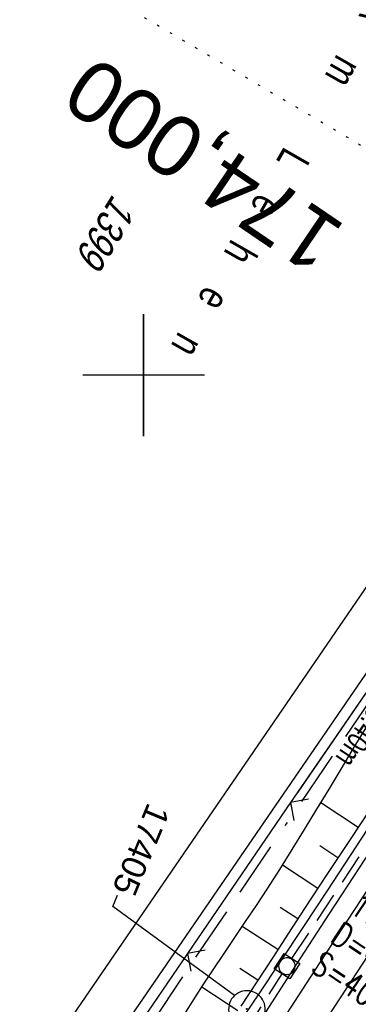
# Model space of a CAD drawing. Extents: x 508338 to 508887, y 451697 to 452490.
# Tile 32 of 37: x 508690 to 508718, y 452348 to 452429. Entities that reach past the tile are written whole.
import ezdxf
from ezdxf import colors
from ezdxf.entities.mleader import LeaderData, LeaderLine
from ezdxf.enums import TextEntityAlignment as Align
from ezdxf.math import Vec2, Vec3

# ---------------------------------------------------------------- set-up
doc = ezdxf.new("R2010")
doc.units = 0
doc.header["$LTSCALE"] = 10
doc.header["$MEASUREMENT"] = 0
for name, pattern in [('ACAD_ISO16W100', [73, 15, -6.5, 15, -6.5, 15, -7, 1, -7]), ('LT00', [0]), ('LT17', [0.15, 0.1, -0.05]), ('PUNKTX2_STR', [0.6, 0.1, -0.5]), ('STRICHLINIE2', [0.375, 0.25, -0.125])]:
    doc.linetypes.add(name, pattern=pattern)
doc.layers.get('0').update_dxf_attribs({"linetype": 'LT00'})
for name, color, linetype in [('--EK_FBR', 250, 'LT00'), ('--EK_Haltung', 7, 'STRICHLINIE2'), ('--EK_Haltung-Text', 140, 'LT00'), ('--EK_Schacht-Text', 5, 'LT00'), ('--EK_ST-93-1', 30, 'LT17'), ('--EL_DFK_AB_L', 21, 'LT00'), ('--EL_Haltung', 182, 'STRICHLINIE2'), ('BAB-KABEL', 220, 'ACAD_ISO16W100'), ('DFK_AB_L', 21, 'LT00'), ('DFK_BES-NAME', 255, 'LT00'), ('DFK_FLUR_NR', 250, 'LT00'), ('DFK_KATASTER', 250, 'LT00'), ('DFK_NUTZUNGSGRENZE', 70, 'PUNKTX2_STR'), ('FESTPKT_TEXT_A', 211, 'LT00'), ('V119_BOESCH', 250, 'LT00'), ('V119_BOSCHUNG', 250, 'LT00'), ('V119_RASTER', 250, 'LT00'), ('V119_ZAUN', 40, 'LT00'), ('V120_AFBR_BAB', 250, 'LT00'), ('V120_BOESCH', 250, 'LT00'), ('V120_BOSCHUNG', 250, 'LT00'), ('V120_GRABEN', 250, 'LT00'), ('V120_KA_MULD', 182, 'LT00'), ('V120_LD_MARK', 2, 'LT00'), ('V120_PKT_AU', 211, 'LT00'), ('V120_RASTER', 250, 'LT00'), ('V120_ZAUN', 40, 'LT00')]:
    doc.layers.add(name, color=color, linetype=linetype)
doc.styles.add('Beschrift', font='ARIAL.TTF')
doc.styles.add('Haltungsbeschriftung', font='ARIAL.TTF', dxfattribs={"width": 0.75})
doc.styles.add('schachtbeschriftung', font='romans.shx', dxfattribs={"width": 0.75, "height": 2})
doc.styles.get("Standard").update_dxf_attribs({"font": 'ARIAL.TTF'})

# ---------------------------------------------------------------- blocks, each defined once
blk = doc.blocks.new('SYMB0024')
at = {"color": 0, "linetype": 'ByBlock'}
for p, q in [((-0.5, 0.5), (0, 0)), ((0, 0), (0.5, 0.5))]:
    blk.add_line(p, q, dxfattribs=at)
blk = doc.blocks.new('SYMB0003')
at = {"color": 0, "linetype": 'ByBlock'}
for p, q in [((-0.015712, 0), (0.010166, 0.012015)), ((0, -0.021257), (-0.015712, 0)), ((0.010166, 0.012015), (0, -0.021257))]:
    blk.add_line(p, q, dxfattribs=at)
for points in [[(-0.031395, 0.499013), (-0.093691, 0.491144), (-0.154509, 0.475528), (-0.21289, 0.452414), (-0.267913, 0.422164), (-0.318712, 0.385257), (-0.364484, 0.342274), (-0.404509, 0.293893), (-0.438154, 0.240877), (-0.464888, 0.184062), (-0.484292, 0.124345), (-0.496058, 0.062667), (-0.5, 0)], [(0.5, 0), (0.496057, 0.062667), (0.484292, 0.124345), (0.464888, 0.184062), (0.438153, 0.240877), (0.404509, 0.293893), (0.364484, 0.342274), (0.318712, 0.385257), (0.267913, 0.422164), (0.21289, 0.452414), (0.154509, 0.475528), (0.093691, 0.491144), (0.031395, 0.499013), (-0.031395, 0.499013)], [(-0.5, 0), (-0.496058, -0.062667), (-0.484292, -0.124345), (-0.464888, -0.184062), (-0.438154, -0.240877), (-0.404509, -0.293893), (-0.364485, -0.342274), (-0.318712, -0.385257), (-0.267914, -0.422164), (-0.21289, -0.452414), (-0.154509, -0.475529), (-0.093691, -0.491144), (-0.031395, -0.499014), (0.031395, -0.499014)], [(0.031395, -0.499014), (0.093691, -0.491144), (0.154509, -0.475529), (0.21289, -0.452414), (0.267914, -0.422164), (0.318712, -0.385257), (0.364485, -0.342274), (0.404509, -0.293893), (0.438154, -0.240877), (0.464889, -0.184062), (0.484292, -0.124345), (0.496058, -0.062667), (0.5, 0)]]:
    blk.add_lwpolyline(points, dxfattribs=at)
blk = doc.blocks.new('_None')
blk = doc.blocks.new('SYMB1210')
at = {"color": 0, "linetype": 'ByBlock'}
blk.add_line((0.018815, -0.179014), (0.055623, -0.17119), dxfattribs=at)
for points in [[(-0.2, -0.2), (-0.2, 0.2), (0.2, 0.2), (0.2, -0.2), (-0.2, -0.2)], [(0.018815, 0.179014), (-0.018815, 0.179014), (-0.055623, 0.17119), (-0.09, 0.155885), (-0.120444, 0.133766), (-0.145623, 0.105801), (-0.164438, 0.073213), (-0.176067, 0.037424), (-0.18, 0)], [(-0.18, 0), (-0.176067, -0.037424), (-0.164438, -0.073213), (-0.145623, -0.105801), (-0.120444, -0.133766), (-0.09, -0.155885), (-0.055623, -0.17119), (-0.018815, -0.179014), (0.018815, -0.179014)], [(0.18, 0), (0.176067, 0.037424), (0.164438, 0.073213), (0.145623, 0.105801), (0.120444, 0.133766), (0.09, 0.155885), (0.055623, 0.17119), (0.018815, 0.179014)], [(0.055623, -0.17119), (0.09, -0.155885), (0.120444, -0.133766), (0.145623, -0.105801), (0.164438, -0.073213), (0.176067, -0.037424), (0.18, 0)]]:
    blk.add_lwpolyline(points, dxfattribs=at)

msp = doc.modelspace()

# ---------------------------------------------------------------- linework, layer by layer
at = {"layer": '--EK_FBR'}
msp.add_lwpolyline([(508711.393, 452347.041), (508714.078, 452351.165), (508716.769, 452355.286), (508719.579, 452359.579), (508722.396, 452363.868), (508725.219, 452368.153), (508728.051, 452372.431), (508730.894, 452376.703), (508733.631, 452380.794), (508736.378, 452384.878), (508739.132, 452388.957), (508741.894, 452393.032), (508744.66, 452397.103), (508747.392, 452401.115), (508750.13, 452405.123), (508752.874, 452409.127), (508755.627, 452413.125), (508758.389, 452417.116), (508760.793, 452420.57), (508763.204, 452424.02), (508765.62, 452427.465), (508767.436, 452430.047)], dxfattribs=at)
at = {"layer": '--EK_Haltung'}
for p, q in [((508712.182, 452352.13), (508732.544, 452382.908)), ((508690.222, 452317.558), (508711.366, 452350.871))]:
    msp.add_line(p, q, dxfattribs=at)
at = {"layer": '--EL_DFK_AB_L'}
msp.add_line((508754.596, 452428.442), (508688.215, 452331.777), dxfattribs=at)
at = {"layer": '--EL_Haltung'}
for p, q in [((508712.182, 452352.13), (508732.544, 452382.908)), ((508690.222, 452317.558), (508711.366, 452350.871))]:
    msp.add_line(p, q, dxfattribs=at)
at = {"layer": 'BAB-KABEL', "ltscale": 0.03, "flags": 128}
msp.add_lwpolyline([(508761.28, 452432.606), (508758.419, 452428.428), (508739.68, 452403.76), (508729.292, 452388.818), (508718.54, 452373.233), (508703.599, 452351.252), (508691.191, 452332.568), (508683.269, 452321.197), (508665.145, 452295.518), (508650.311, 452273.797), (508640.27, 452255.934), (508627.098, 452232.209), (508605.23, 452190.541), (508599.472, 452179.579), (508592.749, 452167.391), (508583.651, 452148.788), (508573.765, 452130.582), (508563.425, 452108.449), (508560.447, 452102.665), (508549.765, 452082.181), (508542.414, 452068.716), (508539.087, 452057.314), (508533.483, 452037.156), (508524.028, 452005.818), (508520.877, 451993.356), (508518.427, 451976.743), (508515.272, 451953.251), (508513.346, 451942.584), (508511.857, 451935.865), (508509.56, 451928.87), (508504.088, 451903.888), (508497.962, 451875.101), (508486.027, 451837.964), (508485.698, 451831.624), (508478.836, 451792.344), (508487.53, 451759.381), (508487.306, 451756.485), (508479.92, 451748.176)], dxfattribs=at)
at = {"layer": 'DFK_AB_L'}
msp.add_line((508754.596, 452428.442), (508688.215, 452331.777), dxfattribs=at)
at = {"layer": 'DFK_KATASTER'}
for p, q in [((508687.87, 452338.26), (508751.156, 452430.51)), ((508687.87, 452338.26), (508751.156, 452430.51)), ((508754.596, 452428.442), (508688.215, 452331.777))]:
    msp.add_line(p, q, dxfattribs=at)
at = {"layer": 'DFK_NUTZUNGSGRENZE', "ltscale": 0.2}
msp.add_line((508691.81, 452434.218), (508735.87, 452408.228), dxfattribs=at)
at = {"layer": 'V119_BOESCH'}
for points in [[(508714.416, 452364.683), (508715.228, 452366.027), (508716.222, 452367.68), (508717.216, 452369.332), (508718.213, 452370.981), (508719.217, 452372.626), (508720.232, 452374.264), (508721.261, 452375.894), (508722.866, 452378.365), (508724.508, 452380.812), (508726.187, 452383.237), (508727.899, 452385.639), (508729.641, 452388.02), (508731.412, 452390.381), (508733.208, 452392.721), (508734.611, 452394.515), (508736.025, 452396.3), (508737.448, 452398.078), (508738.877, 452399.849), (508740.311, 452401.618), (508741.746, 452403.385), (508744.794, 452407.14), (508747.84, 452410.897), (508750.885, 452414.655)], [(508718.76, 452364.623), (508717.527, 452362.761)]]:
    msp.add_lwpolyline(points, dxfattribs=at)
at = {"layer": 'V119_BOSCHUNG'}
msp.add_line((508717.609, 452362.886), (508714.558, 452364.917), dxfattribs=at)
at = {"layer": 'V119_RASTER'}
for p, q in [((508699.998, 452405), (508699.998, 452395)), ((508704.999, 452400), (508694.999, 452400))]:
    msp.add_line(p, q, dxfattribs=at)
at = {"layer": 'V119_ZAUN'}
msp.add_line((508720.552, 452377.296), (508712.658, 452365.77), dxfattribs=at)
at = {"layer": 'V120_AFBR_BAB'}
msp.add_lwpolyline([(508711.393, 452347.041), (508714.078, 452351.165), (508716.769, 452355.286), (508719.579, 452359.579), (508722.396, 452363.868), (508725.219, 452368.153), (508728.051, 452372.431), (508730.894, 452376.703), (508733.631, 452380.794), (508736.378, 452384.878), (508739.132, 452388.957), (508741.894, 452393.032), (508744.66, 452397.103), (508747.392, 452401.115), (508750.13, 452405.123), (508752.874, 452409.127), (508755.627, 452413.125), (508758.389, 452417.116), (508760.793, 452420.57), (508763.204, 452424.02), (508765.62, 452427.465), (508767.436, 452430.047)], dxfattribs=at)
at = {"layer": 'V120_BOESCH'}
for points in [[(508703.141, 452347.22), (508703.984, 452348.559), (508704.845, 452349.89), (508705.72, 452351.215), (508706.604, 452352.535), (508707.491, 452353.853), (508708.379, 452355.172), (508709.261, 452356.494), (508710.134, 452357.82), (508711.181, 452359.447), (508712.21, 452361.084), (508713.226, 452362.727), (508714.23, 452364.375), (508715.228, 452366.027), (508716.222, 452367.68), (508717.216, 452369.332), (508718.213, 452370.981)], [(508718.76, 452364.623), (508716.908, 452361.826), (508715.06, 452359.028), (508713.217, 452356.225), (508711.908, 452354.225), (508710.601, 452352.224), (508709.294, 452350.224), (508707.985, 452348.225)]]:
    msp.add_lwpolyline(points, dxfattribs=at)
at = {"layer": 'V120_BOSCHUNG'}
for p, q in [((508717.609, 452362.886), (508714.558, 452364.917)), ((508715.955, 452360.384), (508714.475, 452361.368)), ((508714.308, 452357.886), (508711.404, 452359.799)), ((508712.667, 452355.385), (508711.22, 452356.328)), ((508711.03, 452352.881), (508708.106, 452354.766)), ((508709.385, 452350.362), (508707.91, 452351.323)), ((508707.736, 452347.846), (508704.781, 452349.792))]:
    msp.add_line(p, q, dxfattribs=at)
at = {"layer": 'V120_GRABEN'}
for points in [[(508709.851, 452347.435), (508712.26, 452351.177), (508715.244, 452355.781), (508718.242, 452360.376), (508721.254, 452364.962), (508724.279, 452369.539), (508727.316, 452374.109), (508730.364, 452378.672), (508733.421, 452383.228), (508736.669, 452388.047), (508739.928, 452392.859), (508743.2, 452397.663), (508746.485, 452402.457), (508749.784, 452407.241), (508753.1, 452412.013), (508756.433, 452416.774), (508758.34, 452419.481), (508760.251, 452422.184), (508762.164, 452424.886), (508764.078, 452427.588), (508765.991, 452430.29)], [(508707.723, 452346.616), (508709.478, 452349.228), (508711.226, 452351.845), (508713.155, 452354.753), (508715.075, 452357.666), (508716.988, 452360.583), (508718.898, 452363.503)]]:
    msp.add_lwpolyline(points, dxfattribs=at)
at = {"layer": 'V120_LD_MARK', "color": 0}
msp.add_lwpolyline([(508686.168, 452301.683), (508690.241, 452308.261), (508694.34, 452314.824), (508698.464, 452321.371), (508702.612, 452327.903), (508706.783, 452334.421), (508710.976, 452340.924), (508715.19, 452347.413), (508719.424, 452353.889), (508723.935, 452360.743), (508728.467, 452367.582), (508733.018, 452374.408), (508737.589, 452381.221), (508742.178, 452388.021), (508746.785, 452394.809), (508751.409, 452401.585), (508756.049, 452408.35), (508760.704, 452415.105), (508765.375, 452421.849), (508770.059, 452428.584), (508770.261, 452428.873)], dxfattribs=at)
at = {"layer": 'V120_RASTER'}
for p, q in [((508700, 452395), (508700, 452405)), ((508704.997, 452400.001), (508694.997, 452400.001))]:
    msp.add_line(p, q, dxfattribs=at)
at = {"layer": 'V120_ZAUN'}
for p, q in [((508720.552, 452377.296), (508712.076, 452364.92)), ((508712.076, 452364.92), (508703.599, 452352.545)), ((508703.599, 452352.545), (508695.122, 452340.17))]:
    msp.add_line(p, q, dxfattribs=at)

# ---------------------------------------------------------------- block references
at = {"layer": 'V119_ZAUN', "xscale": 2.1, "yscale": 2.1, "zscale": 2.1, "rotation": 235.5921}
msp.add_blockref('SYMB0024', (508712.076, 452364.92), dxfattribs=at)
at = {"layer": 'V120_KA_MULD', "xscale": 3.799999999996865, "yscale": 3.799999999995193, "zscale": 3.8, "rotation": 237.2282786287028}
msp.add_blockref('SYMB1210', (508711.768, 452351.505), dxfattribs=at)
at = {"layer": 'V120_PKT_AU', "xscale": 3, "yscale": 3, "zscale": 3, "rotation": 247.428}
msp.add_blockref('SYMB0003', (508708.482, 452347.992), dxfattribs=at)
at = {"layer": 'V120_ZAUN', "xscale": 2.1, "yscale": 2.1, "zscale": 2.1, "rotation": 235.59068}
for p in [(508712.076, 452364.92), (508703.599, 452352.545)]:
    msp.add_blockref('SYMB0024', p, dxfattribs=at)

# ---------------------------------------------------------------- texts
at = {"layer": '--EK_Haltung-Text', "style": 'Haltungsbeschriftung', "width": 0.75}
msp.add_text('28.6‰ 38.40m', height=1.8, rotation=-123.48844, dxfattribs=at).set_placement((508722.522, 452378.924))
at = {"layer": '--EK_Schacht-Text', "style": 'schachtbeschriftung', "width": 0.75}
for s, p in [('174301', (508716.819, 452355.967)), ('D=401.33', (508715.23, 452353.565)), ('S=400.19', (508713.641, 452351.163))]:
    msp.add_text(s, height=2, rotation=-33.48844, dxfattribs=at).set_placement(p)
at = {"layer": '--EK_ST-93-1', "style": 'Beschrift'}
msp.add_text('174,000', height=5, rotation=-214.1739, dxfattribs=at).set_placement((508715.332, 452410.098), align=Align.MIDDLE_LEFT)
at = {"layer": 'DFK_BES-NAME', "insert": (508718.462, 452430.995), "char_height": 2.5, "attachment_point": 7, "rotation": 240.28581}
msp.add_mtext('{\\W0.75;\\T3;Am Lehen}', dxfattribs=at)
at = {"layer": 'DFK_FLUR_NR', "oblique": 13.754, "width": 0.75}
msp.add_text('1399', height=2.5, rotation=238.2858, dxfattribs=at).set_placement((508697.49, 452414.937))

# ---------------------------------------------------------------- leaders
at = {"layer": 'FESTPKT_TEXT_A'}
ml = msp.add_multileader_mtext('Standard', dxfattribs=at)
ml.set_content('{\\H0.09x;\\P\\H11.111x; 17405 \\~\\P\\H0.09x;   }', color=256)
ml.set_leader_properties(color=256, linetype='ByLayer', lineweight=-1)
ml.set_arrow_properties(name='NONE')
ml.build(insert=Vec2(0, 0))
ml.multileader.update_dxf_attribs({"has_text_frame": 1, "text_left_attachment_type": 2, "text_right_attachment_type": 2, "dogleg_length": 1, "arrow_head_size": 0.18})
ctx = ml.context
ctx.base_point, ctx.char_height, ctx.arrow_head_size, ctx.landing_gap_size, ctx.plane_origin, ctx.plane_x_axis, ctx.plane_y_axis = Vec3(508701.666, 452366.489), 2, 0.18, 0.3, Vec3(508687.709, 452366.719), Vec3(-0.383844, -0.923398), Vec3(0.923398, -0.383844)
ctx.left_attachment, ctx.right_attachment, ctx.text_align_type = 2, 2, 2
notes = []
notes.append((ctx, [(1, (1, 1, 0), (508697.473, 452356.403), (0.383844, 0.923398), 1, [(0, [(508707.474, 452349.103)], 0, [])])]))
ctx.mtext.insert, ctx.mtext.text_direction, ctx.mtext.rotation, ctx.mtext.alignment, ctx.mtext.line_spacing_factor, ctx.mtext.flow_direction = Vec3(508699.429, 452356.998), Vec3(-0.383844, -0.923398), 4.318433, 3, 0.7, 5
for ctx, leaders in notes:
    for number, flags, end, landing, length, lines in leaders:
        leader = LeaderData()
        leader.index, (leader.has_last_leader_line, leader.has_dogleg_vector, leader.attachment_direction) = number, flags
        leader.last_leader_point, leader.dogleg_vector, leader.dogleg_length = Vec3(end), Vec3(landing), length
        for number, points, colour, breaks in lines:
            line = LeaderLine()
            line.index, line.vertices, line.color, line.breaks = number, Vec3.list(points), colors.encode_raw_color(colour), breaks
            leader.lines.append(line)
        ctx.leaders.append(leader)

doc.saveas('drawing.dxf')
